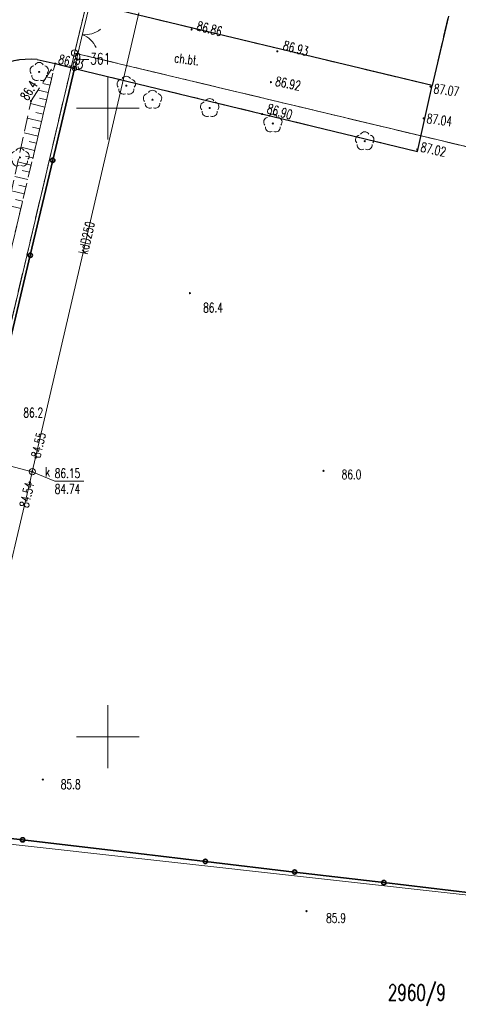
# Model space of a CAD drawing. Header units: metres. Extents: x 7427346 to 7428402, y 5774471 to 5775252.
# Tile 6 of 24: x 7427793 to 7427828, y 5774779 to 5774857. Entities that reach past the tile are written whole.
import ezdxf
from ezdxf.enums import TextEntityAlignment as Align

# ---------------------------------------------------------------- set-up
doc = ezdxf.new("R2010")
doc.units = ezdxf.units.M
doc.header["$MEASUREMENT"] = 0
for name, pattern in [('1', [0]), ('2_1', [0]), ('2_OTKC', [1.5, 1, -0.5]), ('2_OTKK', [0]), ('2_OTKU', [2, 1.5, -0.5]), ('2_OTRK', [1.75, 1.25, -0.5]), ('2_OTRKG', [1.75, 1.25, -0.5]), ('4_SUKP', [0]), ('GDE', [0]), ('GUK', [2, 1.5, -0.5]), ('GUZ', [1, 0.5, -0.5])]:
    doc.linetypes.add(name, pattern=pattern)
doc.layers.get('0').update_dxf_attribs({"color": 250, "linetype": 'CONTINUOUS', "lineweight": 100})
for name, color, linetype, lineweight in [('Dzialki', 7, 'GDE', 18), ('Kontury', 3, 'GUK', 18), ('Numery_dzialek', 7, 'CONTINUOUS', 13), ('Numery_punktow', 7, 'CONTINUOUS', 9), ('OTK_E_T_1', 7, 'CONTINUOUS', 0), ('OTK_L_1', 7, '2_OTKK', 25), ('OTK_L_2', 7, '2_OTKC', 18), ('OTK_L_4', 7, '2_OTKU', 18), ('OTO_L_0', 7, 'CONTINUOUS', 35), ('OTO_L_1', 7, 'CONTINUOUS', 18), ('OTR_L_1', 7, '2_OTRK', 18), ('OTR_T_0', 7, 'CONTINUOUS', 18), ('OTR_T_1', 7, 'CONTINUOUS', 18), ('Podzial_sekcyjny_krzyze', 7, '1', 18), ('Punkty', 7, 'CONTINUOUS', 18), ('Uzytki', 3, 'GUZ', 18)]:
    doc.layers.add(name, color=color, linetype=linetype, lineweight=lineweight)
for name, color, linetype, lineweight, true_color in [('OTZ_T_0', 7, 'CONTINUOUS', 18, 0x008000), ('SUK_E_T_4', 7, 'CONTINUOUS', 0, 0x803300), ('SUK_T_3', 7, 'CONTINUOUS', 18, 0x803300), ('SUKP_E_T_0', 7, 'CONTINUOUS', 0, 0x803300), ('SUKP_L_0', 7, '4_SUKP', 18, 0x803300), ('SUKR_T_0', 7, 'CONTINUOUS', 18, 0x803300)]:
    doc.layers.add(name, color=color, linetype=linetype, lineweight=lineweight, true_color=true_color)
doc.styles.get("Standard").update_dxf_attribs({"font": 'Simplex.SHX', "width": 0.75})

# ---------------------------------------------------------------- blocks, each defined once
blk = doc.blocks.new('GRT')
at = {"linetype": 'Continuous'}
blk.add_circle((0, 0), 0.25, dxfattribs=at)
blk = doc.blocks.new('2_OTRN')
at = {"linetype": 'Continuous'}
blk.add_circle((0, 0), 0.045, dxfattribs=at)
blk = doc.blocks.new('2_OTRS')
at = {"linetype": 'Continuous'}
blk.add_circle((0, 0), 0.045, dxfattribs=at)
blk = doc.blocks.new('2_OTZL')
at = {"linetype": 'Continuous'}
blk.add_circle((0, 0), 0.045, dxfattribs=at)
for centre, start, end in [((-0.357, 0.116), 102.14447, 221.86002), ((0, 0.375), 30.14012, 149.85988), ((0.357, 0.116), 318.13998, 77.85553), ((-0.22, -0.303), 174.14818, 293.85423), ((0.22, -0.303), 246.14577, 5.85182)]:
    blk.add_arc(centre, 0.375, start, end, dxfattribs=at)
blk = doc.blocks.new('4_SUKS')
at = {"linetype": 'Continuous'}
blk.add_circle((0, 0), 0.25, dxfattribs=at)
blk = doc.blocks.new('4_SUPS')
at = {"linetype": 'Continuous'}
blk.add_circle((0, 0), 0.0625, dxfattribs=at)

msp = doc.modelspace()

# ---------------------------------------------------------------- linework, layer by layer
at = {"layer": 'Dzialki'}
for p, q in [((7427813.92, 5774923.56), (7427797.35, 5774854.38)), ((7427797.35, 5774854.38), (7427782.77, 5774792.51)), ((7427876.29, 5774835.53), (7427797.35, 5774854.38)), ((7427865.22, 5774783.32), (7427782.77, 5774792.51))]:
    msp.add_line(p, q, dxfattribs=at)
at = {"layer": 'Kontury'}
for p, q in [((7427797.35, 5774854.38), (7427813.92, 5774923.56)), ((7427797.35, 5774854.38), (7427785.18, 5774802.75)), ((7427876.29, 5774835.53), (7427797.35, 5774854.38))]:
    msp.add_line(p, q, dxfattribs=at)
at = {"layer": 'OTK_L_1', "linetype": '2_OTKK'}
for p, q in [((7427825.81, 5774851.8), (7427798.56, 5774858.33)), ((7427827.11, 5774857.31), (7427825.81, 5774851.8)), ((7427794.38, 5774853.86), (7427795.81, 5774853.54)), ((7427795.81, 5774853.54), (7427797.34, 5774853.15)), ((7427797.34, 5774853.15), (7427824.65, 5774846.55)), ((7427824.65, 5774846.55), (7427825.81, 5774851.8))]:
    msp.add_line(p, q, dxfattribs=at)
msp.add_arc((7427793.8, 5774847.848), 6.04, 84.4866, 154.90112, dxfattribs=at)
at = {"layer": 'OTK_L_2', "linetype": '2_OTKC'}
for p, q in [((7427825.81, 5774851.8), (7427798.56, 5774858.33)), ((7427781.58, 5774793.43), (7427795.81, 5774853.54)), ((7427795.81, 5774853.54), (7427794.38, 5774853.86)), ((7427797.34, 5774853.15), (7427795.81, 5774853.54)), ((7427824.65, 5774846.55), (7427797.34, 5774853.15)), ((7427824.65, 5774846.55), (7427825.81, 5774851.8))]:
    msp.add_line(p, q, dxfattribs=at)
at = {"layer": 'OTK_L_2', "linetype": '2_OTKC', "lineweight": 0}
msp.add_line((7427783.11, 5774792.99), (7427797.34, 5774853.15), dxfattribs=at)
at = {"layer": 'OTK_L_2', "linetype": '2_OTKC'}
msp.add_arc((7427793.8, 5774847.848), 6.04, 84.4866, 154.90112, dxfattribs=at)
at = {"layer": 'OTK_L_4', "linetype": '2_OTKU'}
for q in [(7427798.56, 5774858.33), (7427827.11, 5774857.31)]:
    msp.add_line((7427825.81, 5774851.8), q, dxfattribs=at)
at = {"layer": 'OTO_L_0'}
for p, q in [((7427797.34, 5774853.15), (7427795.614, 5774845.851)), ((7427795.614, 5774845.851), (7427793.827, 5774838.3)), ((7427793.827, 5774838.3), (7427792.041, 5774830.748)), ((7427793.212, 5774791.799), (7427788.161, 5774792.394)), ((7427800.66, 5774790.92), (7427793.212, 5774791.799)), ((7427807.764, 5774790.08), (7427800.66, 5774790.92)), ((7427814.868, 5774789.24), (7427807.764, 5774790.08)), ((7427821.972, 5774788.4), (7427814.868, 5774789.24)), ((7427829.076, 5774787.56), (7427821.972, 5774788.4))]:
    msp.add_line(p, q, dxfattribs=at)
for centre in [(7427795.614, 5774845.851), (7427793.827, 5774838.3), (7427793.212, 5774791.799), (7427807.764, 5774790.08), (7427814.868, 5774789.24), (7427821.972, 5774788.4)]:
    msp.add_circle(centre, 0.17, dxfattribs=at)
at = {"layer": 'OTO_L_1'}
for p, q in [((7427798.56, 5774858.29), (7427798.094, 5774856.328)), ((7427798.152, 5774856.571), (7427797.806, 5774855.112)), ((7427797.806, 5774855.112), (7427797.34, 5774853.15))]:
    msp.add_line(p, q, dxfattribs=at)
msp.add_circle((7427797.34, 5774853.15), 0.17, dxfattribs=at)
for centre, start, end in [((7427798.167, 5774857.833), 264.59215, 308.66652), ((7427797.252, 5774853.978), 24.62887, 68.70324)]:
    msp.add_arc(centre, 2, start, end, dxfattribs=at)
at = {"layer": 'OTR_L_1', "linetype": '2_OTRKG'}
msp.add_line((7427781.58, 5774793.43), (7427795.81, 5774853.54), dxfattribs=at)
at = {"layer": 'OTR_L_1', "linetype": '2_OTRK'}
for p, q in [((7427793.89, 5774850.57), (7427795.81, 5774853.54)), ((7427781.58, 5774793.43), (7427793.89, 5774850.57))]:
    msp.add_line(p, q, dxfattribs=at)
at = {"layer": 'OTR_L_1', "linetype": '2_1'}
for p, q in [((7427795.674, 5774852.964), (7427795.469, 5774853.012)), ((7427795.401, 5774851.812), (7427794.825, 5774851.948)), ((7427795.537, 5774852.388), (7427795.128, 5774852.485)), ((7427795.264, 5774851.235), (7427794.445, 5774851.429)), ((7427794.992, 5774850.083), (7427793.844, 5774850.355)), ((7427795.128, 5774850.659), (7427794.552, 5774850.796)), ((7427794.855, 5774849.507), (7427794.279, 5774849.643)), ((7427794.719, 5774848.931), (7427793.594, 5774849.197)), ((7427794.446, 5774847.778), (7427793.345, 5774848.039)), ((7427794.582, 5774848.355), (7427794.006, 5774848.491)), ((7427794.31, 5774847.202), (7427793.733, 5774847.339)), ((7427794.173, 5774846.626), (7427793.095, 5774846.881)), ((7427793.9, 5774845.474), (7427792.846, 5774845.723)), ((7427794.037, 5774846.05), (7427793.461, 5774846.186)), ((7427793.764, 5774844.898), (7427793.188, 5774845.034)), ((7427793.628, 5774844.321), (7427792.596, 5774844.566)), ((7427793.355, 5774843.169), (7427792.347, 5774843.408)), ((7427793.491, 5774843.745), (7427792.915, 5774843.882)), ((7427793.218, 5774842.593), (7427792.642, 5774842.729)), ((7427793.082, 5774842.017), (7427792.098, 5774842.25))]:
    msp.add_line(p, q, dxfattribs=at)
msp.add_point((7427795.81, 5774853.54), dxfattribs=at)
at = {"layer": 'Podzial_sekcyjny_krzyze'}
for p, q in [((7427800, 5774847.5), (7427800, 5774852.5)), ((7427797.5, 5774850), (7427802.5, 5774850)), ((7427800, 5774797.5), (7427800, 5774802.5)), ((7427797.5, 5774800), (7427802.5, 5774800))]:
    msp.add_line(p, q, dxfattribs=at)
at = {"layer": 'SUKP_L_0', "linetype": '4_SUKP'}
for p, q in [((7427794.25, 5774822.21), (7427802.47, 5774857.59)), ((7427793.99, 5774821.08), (7427790.41, 5774822.01)), ((7427793.99, 5774821.08), (7427794.25, 5774822.21)), ((7427793.79, 5774820.22), (7427793.99, 5774821.08)), ((7427785.09, 5774783.42), (7427793.79, 5774820.22))]:
    msp.add_line(p, q, dxfattribs=at)
at = {"layer": 'SUKR_T_0', "linetype": 'Continuous', "lineweight": 0}
for p, q in [((7427793.99, 5774821.08), (7427795.78, 5774820.33)), ((7427795.78, 5774820.33), (7427798.087, 5774820.33))]:
    msp.add_line(p, q, dxfattribs=at)
at = {"layer": 'Uzytki'}
for p, q in [((7427813.92, 5774923.56), (7427797.35, 5774854.38)), ((7427797.35, 5774854.38), (7427785.18, 5774802.75)), ((7427797.35, 5774854.38), (7427876.29, 5774835.53))]:
    msp.add_line(p, q, dxfattribs=at)

# ---------------------------------------------------------------- block references
at = {"layer": 'OTR_T_0'}
for p in [(7427806.67, 5774856.25), (7427813.49, 5774854.52), (7427795.81, 5774853.54), (7427812.99, 5774852.06), (7427825.68, 5774851.71), (7427812.29, 5774849.53), (7427825.14, 5774849.19), (7427824.63, 5774846.71)]:
    msp.add_blockref('2_OTRS', p, dxfattribs=at)
at = {"layer": 'OTR_T_1'}
for p in [(7427793.89, 5774850.57), (7427806.54, 5774835.28), (7427817.17, 5774821.15), (7427794.83, 5774796.59), (7427815.82, 5774786.12)]:
    msp.add_blockref('2_OTRN', p, dxfattribs=at)
at = {"layer": 'OTZ_T_0'}
for p in [(7427794.54, 5774852.88), (7427801.47, 5774851.79), (7427803.56, 5774850.67), (7427808.11, 5774850.01), (7427813.14, 5774848.78), (7427820.45, 5774847.37), (7427793.01, 5774846.07)]:
    msp.add_blockref('2_OTZL', p, dxfattribs=at)
at = {"layer": 'Punkty'}
msp.add_blockref('GRT', (7427797.35, 5774854.38), dxfattribs=at)
at = {"layer": 'SUK_T_3'}
msp.add_blockref('4_SUKS', (7427793.99, 5774821.08), dxfattribs=at)
at = {"layer": 'SUKR_T_0'}
for p in [(7427794.25, 5774822.21), (7427793.99, 5774821.08), (7427793.79, 5774820.22)]:
    msp.add_blockref('4_SUPS', p, dxfattribs=at)

# ---------------------------------------------------------------- texts
at = {"layer": 'Numery_dzialek', "width": 0.7}
msp.add_text('2960/9', height=1.26, dxfattribs=at).set_placement((7427822.294, 5774780.284), align=Align.TOP_LEFT)
at = {"layer": 'Numery_punktow', "width": 0.7}
msp.add_text('9-361', height=0.9, dxfattribs=at).set_placement((7427797.35, 5774854.38), align=Align.TOP_LEFT)
at = {"layer": 'OTK_E_T_1', "lineweight": 9, "width": 0.7}
msp.add_text('ch.bt.', height=0.75, rotation=353.03, dxfattribs=at).set_placement((7427806.29, 5774853.89), align=Align.MIDDLE)
at = {"layer": 'OTR_T_0', "lineweight": 9, "width": 0.7}
for s, rotation, p in [('86.86', 345.75, (7427807.11, 5774856.57)), ('86.93', 344.84, (7427813.99, 5774855.02)), ('86.63', 346.17, (7427796.1, 5774853.92)), ('86.92', 348.45, (7427813.36, 5774852.16)), ('87.07', 352.22, (7427825.95, 5774851.57)), ('86.90', 344.29, (7427812.71, 5774849.99)), ('87.04', 352.55, (7427825.39, 5774849.19)), ('87.02', 347.94, (7427824.93, 5774846.92))]:
    msp.add_text(s, height=0.75, rotation=rotation, dxfattribs=at).set_placement(p, align=Align.MIDDLE_LEFT)
at = {"layer": 'OTR_T_1', "lineweight": 9, "width": 0.7}
msp.add_text('86.4', height=0.75, rotation=57.87, dxfattribs=at).set_placement((7427793.62, 5774850.54))
for s, p in [('86.4', (7427807.59, 5774834.5)), ('86.2', (7427793.28, 5774826.15)), ('86.0', (7427818.61, 5774821.24)), ('85.8', (7427796.26, 5774796.59)), ('85.9', (7427817.38, 5774785.95))]:
    msp.add_text(s, height=0.75, dxfattribs=at).set_placement(p, align=Align.TOP_LEFT)
at = {"layer": 'SUK_E_T_4', "lineweight": 9, "width": 0.7}
msp.add_text('k', height=0.75, dxfattribs=at).set_placement((7427795.01, 5774820.7))
at = {"layer": 'SUKP_E_T_0', "lineweight": 9, "width": 0.7}
msp.add_text('kdD250', height=0.75, rotation=76.92, dxfattribs=at).set_placement((7427798.31, 5774839.68), align=Align.MIDDLE)
at = {"layer": 'SUKR_T_0', "lineweight": 9, "width": 0.7}
msp.add_text('84.55', height=0.75, rotation=76.93, dxfattribs=at).set_placement((7427794.25, 5774822.21), align=Align.MIDDLE_LEFT)
for s, p in [('86.15', (7427795.78, 5774821.33)), ('84.74', (7427795.78, 5774820.08))]:
    msp.add_text(s, height=0.75, dxfattribs=at).set_placement(p, align=Align.TOP_LEFT)
msp.add_text('84.54', height=0.75, rotation=76.51999, dxfattribs=at).set_placement((7427793.79, 5774820.22), align=Align.MIDDLE_RIGHT)

doc.saveas('drawing.dxf')
